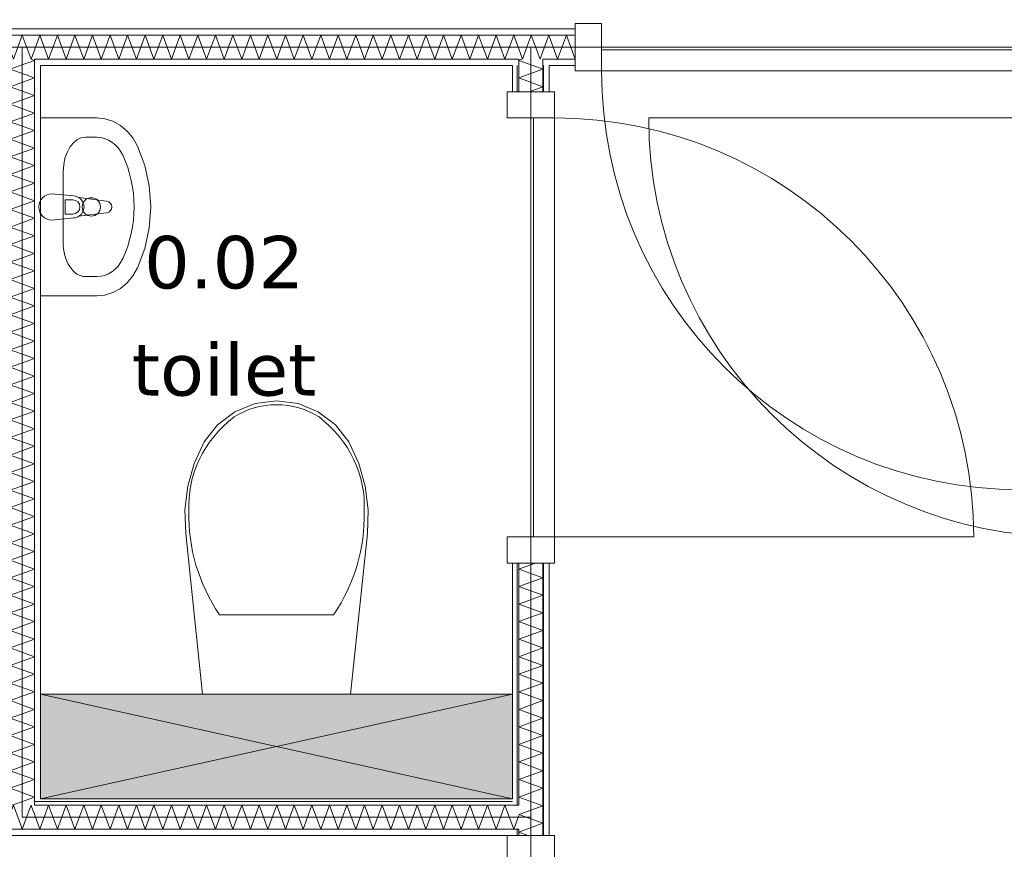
# Model space of a CAD drawing. Header units: millimetres. Extents: x -1649 to 77889, y -1550 to 37834.
# Tile 6 of 27: x 1301 to 3179, y 3584 to 5168. Entities that reach past the tile are written whole.
import ezdxf
from ezdxf.enums import TextEntityAlignment as Align

# ---------------------------------------------------------------- set-up
doc = ezdxf.new("R2010")
doc.units = ezdxf.units.MM
doc.header["$MEASUREMENT"] = 0
for name, color, linetype in [('New_22 C Binnenwanden', 7, 'Continuous'), ('New_22 C Binnenwanden Deuren', 7, 'Continuous'), ('New_22 C Binnenwanden Doorsnede-arcering', 7, 'Continuous'), ('New_22 C Binnenwanden Laagscheidingslijnen', 7, 'Continuous'), ('New_74 Sanitair', 7, 'Continuous'), ('New_74 Sanitair 2D arcering', 7, 'Continuous'), ('New_Z Gebruiksopp', 7, 'Continuous'), ('New_Z Gebruiksopp Zone omranding', 7, 'Continuous'), ('New_Z Gebruiksopp Zone tekst', 7, 'Continuous'), ('Tekst_dim 1_ 100 .SO_VO', 7, 'Continuous')]:
    doc.layers.add(name, color=color, linetype=linetype)
doc.styles.add('GENERATED_STYLE_1', font='verdana.ttf')
doc.styles.add('GENERATED_STYLE_2', font='verdana.ttf')
doc.dimstyles.new('GENERATED_STYLE__1', dxfattribs={"dimtxt": 100, "dimasz": 95, "dimexe": 0.18, "dimexo": 0.0625, "dimgap": 0, "dimtad": 1, "dimtih": 1, "dimtoh": 1, "dimdec": 0, "dimzin": 0, "dimdsep": 46, "dimtxsty": 'GENERATED_STYLE_2', "dimblk": 'ARROWHEAD_7', "dimblk1": 'ARROWHEAD_7', "dimblk2": 'ARROWHEAD_7', "dimcen": 0.09, "dimse1": 1, "dimse2": 1, "dimclrd": 9, "dimclre": 9, "dimclrt": 9, "dimadec": 1, "dimazin": 0, "dimtfac": 1, "dimtdec": 4, "dimtmove": 0, "dimatfit": 3, "dimfxl": 1, "dimtolj": 1, "dimtzin": 0, "dimarcsym": 0})
doc.dimstyles.new('GENERATED_STYLE__2', dxfattribs={"dimtxt": 100, "dimasz": 95, "dimexe": 0.18, "dimexo": 0.0625, "dimgap": 0, "dimtad": 1, "dimdec": 0, "dimzin": 0, "dimdsep": 46, "dimtxsty": 'GENERATED_STYLE_2', "dimblk": 'ARROWHEAD_7', "dimblk1": 'ARROWHEAD_7', "dimblk2": 'ARROWHEAD_7', "dimcen": 0.09, "dimse1": 1, "dimse2": 1, "dimclrd": 9, "dimclre": 9, "dimclrt": 9, "dimadec": 1, "dimazin": 0, "dimtfac": 1, "dimtdec": 4, "dimtmove": 0, "dimatfit": 3, "dimfxl": 1, "dimtolj": 1, "dimtzin": 0, "dimarcsym": 0})
pattern_1 = [(270, (0, 0), (25, 0), [])]
pattern_2 = [(0, (0, 0), (0, 25), [])]
pattern_3 = [(90, (0, 0), (-25, 0), [])]
pattern_4 = [(180, (0, 0), (0, 25), [])]

# ---------------------------------------------------------------- blocks, each defined once
blk = doc.blocks.new('toilet_0.02_2_1', base_point=(1691, 4681.2))
at = {"layer": 'New_Z Gebruiksopp Zone tekst', "color": 2, "lineweight": 0}
for tag, style, p in [('DUMMY_941', 'GENERATED_STYLE_1', (1691, 4790)), ('DUMMY_942', 'GENERATED_STYLE_2', (1691, 4582.9))]:
    blk.add_attdef(tag, text='', height=100, dxfattribs=dict(at, style=style)).set_placement(p, align=Align.TOP_LEFT)
for tag, style, p in [('ROOM_NUMBER', 'GENERATED_STYLE_1', (1691, 4754.6)), ('ROOM_NAME', 'GENERATED_STYLE_2', (1691, 4549.9))]:
    blk.add_attdef(tag, text='', height=100, dxfattribs=dict(at, style=style)).set_placement(p, align=Align.TOP_CENTER)
blk = doc.blocks.new('Inbouwreservoir 26 KM[1]_1', base_point=(1341, 3680))
at = {"layer": 'New_74 Sanitair 2D arcering', "linetype": 'Continuous', "lineweight": 0, "true_color": 0xffffff}
blk.add_hatch(color=7, dxfattribs=at).paths.add_polyline_path([(1341, 3680), (2241, 3680), (2241, 3880), (1341, 3880)])
at = {"layer": 'New_74 Sanitair', "color": 7, "linetype": 'Continuous', "lineweight": 0}
for p, q in [((1341, 3680), (2241, 3880)), ((1341, 3880), (2241, 3680))]:
    blk.add_line(p, q, dxfattribs=at)
at = {"layer": 'New_74 Sanitair', "color": 7, "linetype": 'Continuous', "lineweight": 0, "flags": 128}
blk.add_lwpolyline([(1341, 3680), (2241, 3680), (2241, 3880), (1341, 3880)], close=True, dxfattribs=at)
blk = doc.blocks.new('Toilet 26[2]_1', base_point=(1791, 3880))
at = {"layer": 'New_74 Sanitair', "color": 7, "linetype": 'Continuous', "lineweight": 0}
for p, q in [((1682.1, 4031.4), (1791, 4031.4)), ((1791, 4031.4), (1899.9, 4031.4))]:
    blk.add_line(p, q, dxfattribs=at)
at = {"layer": 'New_74 Sanitair', "color": 7, "linetype": 'Continuous', "lineweight": 0, "flags": 128}
blk.add_lwpolyline([(1960.4, 4276.7), (1948, 4320.3), (1929, 4361.3), (1903.4, 4393.9), (1870.4, 4418.8), (1832, 4434.6), (1791, 4440), (1750, 4434.6), (1711.6, 4418.8), (1678.6, 4393.9), (1653, 4361.3), (1634, 4320.3), (1621.6, 4276.7), (1616.1, 4231.8), (1617.7, 4186.6), (1650, 3880), (1932, 3880), (1964.3, 4186.6), (1965.9, 4231.8)], close=True, dxfattribs=at)
at = {"layer": 'New_74 Sanitair', "color": 7, "linetype": 'Continuous', "lineweight": 0}
for centre, major_axis, start_param, end_param in [((1791.8, 4311.2), (138.5, 0), 1.576657, 2.203301), ((1790.2, 4311.2), (138.5, 0), 0.938292, 1.564936), ((1880.5, 4240.8), (256.9, 0), 2.296732, 3.19732), ((1701.5, 4240.8), (256.9, 0), 6.227454, 7.128043), ((2049.1, 4219.4), (425.3, 0), 3.117975, 3.670995), ((1532.9, 4219.4), (425.3, 0), 5.753781, 6.306801)]:
    blk.add_ellipse(centre, major_axis=major_axis, ratio=0.875546, start_param=start_param, end_param=end_param, dxfattribs=at)
blk = doc.blocks.new('Wasbak 26[3]_1', base_point=(1341, 4810))
at = {"layer": 'New_74 Sanitair', "color": 7, "linetype": 'Continuous', "lineweight": 0}
for p, q in [((1426.5, 4943), (1447.9, 4943)), ((1384.1, 4742.7), (1384.1, 4877.3)), ((1402.3, 4823.6), (1387.5, 4823.6)), ((1387.5, 4823.6), (1387.5, 4796.4)), ((1387.5, 4796.4), (1402.3, 4796.4)), ((1426.5, 4677), (1447.9, 4677))]:
    blk.add_line(p, q, dxfattribs=at)
at = {"layer": 'New_74 Sanitair', "color": 7, "linetype": 'Continuous', "lineweight": 0, "flags": 128}
blk.add_lwpolyline([(1341, 4980), (1447.9, 4980), (1463.6, 4978.4), (1478.9, 4973.5), (1493.1, 4965.5), (1505.9, 4954.8), (1516.9, 4941.6), (1525.6, 4926.3), (1539.6, 4889.3), (1548.1, 4850.2), (1551, 4810), (1548.1, 4769.8), (1539.6, 4730.7), (1525.6, 4693.7), (1516.9, 4678.4), (1505.9, 4665.2), (1493.1, 4654.5), (1478.9, 4646.5), (1463.6, 4641.6), (1447.9, 4640), (1341, 4640)], close=True, dxfattribs=at)
blk.add_lwpolyline([(1362.5, 4835), (1404.5, 4831, -0.12102), (1414, 4827.7), (1466.9, 4821.1, -0.882566), (1466.9, 4798.9), (1414, 4792.3, -0.12102), (1404.5, 4789), (1362.5, 4785, -1)], format="xyb", close=True, dxfattribs=at)
at = {"layer": 'New_74 Sanitair', "color": 7, "linetype": 'Continuous', "lineweight": 0}
blk.add_circle((1437.7, 4810), 17.5, dxfattribs=at)
for centre, radius, start, end in [((1402.6, 4810), 21.1, 302.771, 57.229), ((1402.3, 4810), 13.6, 270, 90)]:
    blk.add_arc(centre, radius, start, end, dxfattribs=at)
for centre, major_axis, ratio, start_param, end_param in [((1426.5, 4877.3), (0, 65.8), 0.645355, 0, 1.570796), ((1447.9, 4877.3), (0, 65.7), 0.860963, 5.209364, 6.283185), ((1341, 4810), (0, 207), 0.860963, 4.215414, 5.209364), ((1426.5, 4742.7), (0, 65.8), 0.645355, 1.570796, 3.141593), ((1447.9, 4742.7), (0, 65.7), 0.860963, 3.141593, 4.215414)]:
    blk.add_ellipse(centre, major_axis=major_axis, ratio=ratio, start_param=start_param, end_param=end_param, dxfattribs=at)
blk = doc.blocks.new('*X20')
at = {"layer": 'New_22 C Binnenwanden Doorsnede-arcering', "color": 7, "linetype": 'Continuous', "lineweight": 0}
for q in [(2259.2, 5092), (2279.8, 5080)]:
    blk.add_line((2253, 5089.8), q, dxfattribs=at)
blk = doc.blocks.new('*X21')
at = {"layer": 'New_22 C Binnenwanden Doorsnede-arcering', "color": 7, "linetype": 'Continuous', "lineweight": 0}
for p, q in [((2253, 4118.7), (2284.1, 4130)), ((2253, 4118.7), (2299, 4101.9)), ((2253, 4085.2), (2299, 4101.9)), ((2253, 4085.2), (2299, 4068.5)), ((2253, 4051.7), (2299, 4068.5)), ((2253, 4051.7), (2299, 4035)), ((2253, 4018.2), (2299, 4035)), ((2253, 4018.2), (2299, 4001.5)), ((2253, 3984.7), (2299, 4001.5)), ((2253, 3984.7), (2299, 3968)), ((2253, 3951.3), (2299, 3968)), ((2253, 3951.3), (2299, 3934.5)), ((2253, 3917.8), (2299, 3934.5)), ((2253, 3917.8), (2299, 3901)), ((2253, 3884.3), (2299, 3901)), ((2253, 3884.3), (2299, 3867.5)), ((2253, 3850.8), (2299, 3867.5)), ((2253, 3850.8), (2299, 3834.1)), ((2253, 3817.3), (2299, 3834.1)), ((2253, 3817.3), (2299, 3800.6)), ((2253, 3783.8), (2299, 3800.6)), ((2253, 3783.8), (2299, 3767.1)), ((2253, 3750.3), (2299, 3767.1)), ((2253, 3750.3), (2299, 3733.6)), ((2253, 3716.9), (2299, 3733.6)), ((2253, 3716.9), (2299, 3700.1)), ((2253, 3683.4), (2299, 3700.1)), ((2253, 3683.4), (2295.3, 3668))]:
    blk.add_line(p, q, dxfattribs=at)
blk = doc.blocks.new('*X22')
at = {"layer": 'New_22 C Binnenwanden Doorsnede-arcering', "color": 7, "linetype": 'Continuous', "lineweight": 0}
for p, q in [((2253, 5056.3), (2299, 5073)), ((2279.8, 5080), (2299, 5073)), ((2253, 5056.3), (2299, 5039.5)), ((2272.8, 5030), (2299, 5039.5))]:
    blk.add_line(p, q, dxfattribs=at)
blk = doc.blocks.new('*X23')
at = {"layer": 'New_22 C Binnenwanden Doorsnede-arcering', "color": 7, "linetype": 'Continuous', "lineweight": 0}
for p, q in [((2253, 3649.9), (2299, 3666.6)), ((2295.3, 3668), (2299, 3666.6)), ((2253, 3649.9), (2299, 3633.2)), ((2268.4, 3622), (2299, 3633.2))]:
    blk.add_line(p, q, dxfattribs=at)
blk = doc.blocks.new('*X24')
at = {"layer": 'New_22 C Binnenwanden Doorsnede-arcering', "color": 7, "linetype": 'Continuous', "lineweight": 0}
for q in [(2268.4, 3622), (2270.6, 3610)]:
    blk.add_line((2253, 3616.4), q, dxfattribs=at)
blk = doc.blocks.new('D1 bl 26[4]_1')
at = {"layer": 'New_22 C Binnenwanden Deuren', "color": 7, "linetype": 'Continuous', "lineweight": 0}
for p, q in [((2231, 3560), (2231, 3610)), ((2231, 3610), (2321, 3610)), ((2241, 3610), (2253, 3610)), ((2253, 3610), (2299, 3610)), ((2299, 3610), (2311, 3610)), ((2321, 3610), (2321, 3560)), ((2321, 3560), (2231, 3560)), ((2321, 3560), (2281, 3560)), ((2281, 3560), (2281, 2760)), ((2321, 3560), (3121, 3560)), ((2321, 2760), (2321, 3560)), ((2231, 2710), (2231, 2760)), ((2231, 2760), (2321, 2760)), ((2281, 2760), (2321, 2760)), ((2321, 2760), (2321, 2710)), ((2321, 2710), (2231, 2710)), ((2241, 2710), (2253, 2710)), ((2253, 2710), (2299, 2710)), ((2299, 2710), (2311, 2710))]:
    blk.add_line(p, q, dxfattribs=at)
blk.add_arc((2321, 3560), 800, 270, 0, dxfattribs=at)
blk = doc.blocks.new('D1 bl 26[5]_1')
at = {"layer": 'New_22 C Binnenwanden Deuren', "color": 7, "linetype": 'Continuous', "lineweight": 0}
for p, q in [((2231, 5030), (2231, 4980)), ((2321, 5030), (2231, 5030)), ((2241, 5030), (2253, 5030)), ((2253, 5030), (2299, 5030)), ((2299, 5030), (2311, 5030)), ((2321, 4980), (2321, 5030)), ((2231, 4980), (2321, 4980)), ((2281, 4180), (2281, 4980)), ((2281, 4980), (2321, 4980)), ((2321, 4980), (2321, 4180)), ((2321, 4180), (2231, 4180)), ((2231, 4180), (2231, 4130)), ((2321, 4180), (2281, 4180)), ((2321, 4180), (3121, 4180)), ((2321, 4130), (2321, 4180)), ((2231, 4130), (2321, 4130)), ((2241, 4130), (2253, 4130)), ((2253, 4130), (2299, 4130)), ((2299, 4130), (2311, 4130))]:
    blk.add_line(p, q, dxfattribs=at)
blk.add_arc((2321, 4180), 800, 0, 90, dxfattribs=at)
blk = doc.blocks.new('Wall_3_1', base_point=(2276, 400))
at = {"layer": 'New_22 C Binnenwanden Doorsnede-arcering', "linetype": 'Continuous', "lineweight": 0, "true_color": 0x000000}
h = blk.add_hatch(dxfattribs=at)
h.set_pattern_fill('325_Houtachtig_plaatmate_E0', color=18, style=0, pattern_type=2)
h.set_pattern_definition(pattern_1)
h.paths.add_polyline_path([(2253, 5080), (2241, 5080), (2241, 5030), (2253, 5030)])
h = blk.add_hatch(dxfattribs=at)
h.set_pattern_fill('325_Houtachtig_plaatmate_E0', color=18, style=0, pattern_type=2)
h.set_pattern_definition(pattern_1)
h.paths.add_polyline_path([(2311, 5080), (2299, 5080), (2299, 5030), (2311, 5030)])
h = blk.add_hatch(dxfattribs=at)
h.set_pattern_fill('325_Houtachtig_plaatmate_E0', color=18, style=0, pattern_type=2)
h.set_pattern_definition(pattern_1)
h.paths.add_polyline_path([(2241, 3680), (2253, 3680), (2253, 4130), (2241, 4130)])
h = blk.add_hatch(dxfattribs=at)
h.set_pattern_fill('325_Houtachtig_plaatmate_E0', color=18, style=0, pattern_type=2)
h.set_pattern_definition(pattern_1)
h.paths.add_polyline_path([(2299, 3610), (2311, 3610), (2311, 4130), (2299, 4130)])
h = blk.add_hatch(dxfattribs=at)
h.set_pattern_fill('325_Houtachtig_plaatmate_E0', color=18, style=0, pattern_type=2)
h.set_pattern_definition(pattern_1)
h.paths.add_polyline_path([(2253, 3668), (2253, 3680), (2241, 3680), (2241, 3668)])
h = blk.add_hatch(dxfattribs=at)
h.set_pattern_fill('325_Houtachtig_plaatmate_E0', color=18, style=0, pattern_type=2)
h.set_pattern_definition(pattern_1)
h.paths.add_polyline_path([(2253, 3610), (2253, 3622), (2241, 3622), (2241, 3610)])
at = {"layer": 'New_22 C Binnenwanden', "color": 1, "linetype": 'Continuous', "lineweight": 0}
for p, q in [((2241, 5030), (2253, 5030)), ((2253, 5030), (2299, 5030)), ((2299, 5030), (2311, 5030)), ((2241, 4130), (2253, 4130)), ((2253, 4130), (2299, 4130)), ((2299, 4130), (2311, 4130)), ((2241, 3610), (2253, 3610)), ((2253, 3610), (2299, 3610)), ((2299, 3610), (2311, 3610))]:
    blk.add_line(p, q, dxfattribs=at)
at = {"layer": 'New_22 C Binnenwanden', "color": 1, "linetype": 'Continuous', "lineweight": 0, "flags": 128}
for points in [[(2241, 5080), (2241, 5030)], [(2311, 5030), (2311, 5080)], [(2241, 4130), (2241, 3680)], [(2311, 3610), (2311, 4130)]]:
    blk.add_lwpolyline(points, dxfattribs=at)
at = {"layer": 'New_22 C Binnenwanden Laagscheidingslijnen', "color": 1, "linetype": 'Continuous', "lineweight": 0}
for p, q in [((2253, 5092), (2253, 5080)), ((2299, 5080), (2299, 5092)), ((2253, 5080), (2253, 5030)), ((2299, 5080), (2299, 5030)), ((2253, 4130), (2253, 3668)), ((2299, 4130), (2299, 3610)), ((2253, 3668), (2241, 3668)), ((2241, 3622), (2253, 3622)), ((2253, 3622), (2253, 3610))]:
    blk.add_line(p, q, dxfattribs=at)
at = {"layer": 'New_22 C Binnenwanden', "color": 1, "lineweight": 0}
for name in ['*X20', '*X22', '*X21', '*X23', '*X24']:
    blk.add_blockref(name, (0, 0), dxfattribs=at)
at = {"layer": 'New_22 C Binnenwanden Deuren', "color": 7, "linetype": 'Continuous', "lineweight": 0}
for name in ['D1 bl 26[5]_1', 'D1 bl 26[4]_1']:
    blk.add_blockref(name, (0, 0), dxfattribs=at)
blk = doc.blocks.new('*X39')
at = {"layer": 'New_22 C Binnenwanden Doorsnede-arcering', "color": 7, "linetype": 'Continuous', "lineweight": 0}
for p, q in [((1283, 3651), (1289.2, 3668)), ((1299.8, 3638.8), (1289.2, 3668)), ((1319, 3658), (1322.7, 3668)), ((1324.4, 3663.4), (1322.7, 3668))]:
    blk.add_line(p, q, dxfattribs=at)
blk = doc.blocks.new('*X40')
at = {"layer": 'New_22 C Binnenwanden Doorsnede-arcering', "color": 7, "linetype": 'Continuous', "lineweight": 0}
for q in [(2253, 3648.1), (2241, 3628.9)]:
    blk.add_line((2243.5, 3622), q, dxfattribs=at)
blk = doc.blocks.new('*X41')
at = {"layer": 'New_22 C Binnenwanden Doorsnede-arcering', "color": 7, "linetype": 'Continuous', "lineweight": 0}
for p, q in [((1329, 3650.6), (1324.4, 3663.4)), ((1305.9, 3622), (1319, 3658)), ((1305.9, 3622), (1299.8, 3638.8))]:
    blk.add_line(p, q, dxfattribs=at)
blk = doc.blocks.new('*X42')
at = {"layer": 'New_22 C Binnenwanden Doorsnede-arcering', "color": 7, "linetype": 'Continuous', "lineweight": 0}
for p, q in [((1339.4, 3622), (1356.2, 3668)), ((1372.9, 3622), (1356.2, 3668)), ((1372.9, 3622), (1389.6, 3668)), ((1406.4, 3622), (1389.6, 3668)), ((1406.4, 3622), (1423.1, 3668)), ((1439.9, 3622), (1423.1, 3668)), ((1439.9, 3622), (1456.6, 3668)), ((1473.4, 3622), (1456.6, 3668)), ((1473.4, 3622), (1490.1, 3668)), ((1506.8, 3622), (1490.1, 3668)), ((1506.8, 3622), (1523.6, 3668)), ((1540.3, 3622), (1523.6, 3668)), ((1540.3, 3622), (1557.1, 3668)), ((1573.8, 3622), (1557.1, 3668)), ((1573.8, 3622), (1590.5, 3668)), ((1607.3, 3622), (1590.5, 3668)), ((1607.3, 3622), (1624, 3668)), ((1640.8, 3622), (1624, 3668)), ((1640.8, 3622), (1657.5, 3668)), ((1674.3, 3622), (1657.5, 3668)), ((1674.3, 3622), (1691, 3668)), ((1707.7, 3622), (1691, 3668)), ((1707.7, 3622), (1724.5, 3668)), ((1741.2, 3622), (1724.5, 3668)), ((1741.2, 3622), (1758, 3668)), ((1774.7, 3622), (1758, 3668)), ((1774.7, 3622), (1791.5, 3668)), ((1808.2, 3622), (1791.5, 3668)), ((1808.2, 3622), (1824.9, 3668)), ((1841.7, 3622), (1824.9, 3668)), ((1841.7, 3622), (1858.4, 3668)), ((1875.2, 3622), (1858.4, 3668)), ((1875.2, 3622), (1891.9, 3668)), ((1908.7, 3622), (1891.9, 3668)), ((1908.7, 3622), (1925.4, 3668)), ((1942.1, 3622), (1925.4, 3668)), ((1942.1, 3622), (1958.9, 3668)), ((1975.6, 3622), (1958.9, 3668)), ((1975.6, 3622), (1992.4, 3668)), ((2009.1, 3622), (1992.4, 3668)), ((2009.1, 3622), (2025.9, 3668)), ((2042.6, 3622), (2025.9, 3668)), ((2042.6, 3622), (2059.3, 3668)), ((2076.1, 3622), (2059.3, 3668)), ((2076.1, 3622), (2092.8, 3668)), ((2109.6, 3622), (2092.8, 3668)), ((2109.6, 3622), (2126.3, 3668)), ((2143.1, 3622), (2126.3, 3668)), ((2143.1, 3622), (2159.8, 3668)), ((2176.5, 3622), (2159.8, 3668)), ((2176.5, 3622), (2193.3, 3668)), ((2210, 3622), (2193.3, 3668)), ((2210, 3622), (2226.8, 3668)), ((2241, 3628.9), (2226.8, 3668)), ((1339.4, 3622), (1329, 3650.6))]:
    blk.add_line(p, q, dxfattribs=at)
blk = doc.blocks.new('Wall_6_1', base_point=(1306, 3645))
at = {"layer": 'New_22 C Binnenwanden Doorsnede-arcering', "linetype": 'Continuous', "lineweight": 0, "true_color": 0x000000}
h = blk.add_hatch(dxfattribs=at)
h.set_pattern_fill('325_Houtachtig_plaatmate_E0', color=18, style=0, pattern_type=2)
h.set_pattern_definition(pattern_2)
h.paths.add_polyline_path([(1341, 3680), (1329, 3680), (1329, 3668)])
h = blk.add_hatch(dxfattribs=at)
h.set_pattern_fill('325_Houtachtig_plaatmate_E0', color=18, style=0, pattern_type=2)
h.set_pattern_definition(pattern_2)
h.paths.add_polyline_path([(1341, 3680), (1329, 3668), (1341, 3668)])
h = blk.add_hatch(dxfattribs=at)
h.set_pattern_fill('325_Houtachtig_plaatmate_E0', color=18, style=0, pattern_type=2)
h.set_pattern_definition(pattern_2)
h.paths.add_polyline_path([(1341, 3668), (2241, 3668), (2241, 3680), (1341, 3680)])
h = blk.add_hatch(dxfattribs=at)
h.set_pattern_fill('325_Houtachtig_plaatmate_E0', color=18, style=0, pattern_type=2)
h.set_pattern_definition(pattern_2)
h.paths.add_polyline_path([(1283, 3622), (1271, 3622), (1271, 3610)])
h = blk.add_hatch(dxfattribs=at)
h.set_pattern_fill('325_Houtachtig_plaatmate_E0', color=18, style=0, pattern_type=2)
h.set_pattern_definition(pattern_2)
h.paths.add_polyline_path([(1283, 3622), (1271, 3610), (1283, 3610)])
h = blk.add_hatch(dxfattribs=at)
h.set_pattern_fill('325_Houtachtig_plaatmate_E0', color=18, style=0, pattern_type=2)
h.set_pattern_definition(pattern_2)
h.paths.add_polyline_path([(1283, 3610), (2241, 3610), (2241, 3622), (1283, 3622)])
at = {"layer": 'New_22 C Binnenwanden', "color": 1, "linetype": 'Continuous', "lineweight": 0, "flags": 128}
for points in [[(2241, 3680), (1341, 3680)], [(1271, 3610), (1271, 3622)], [(1271, 3610), (2241, 3610)]]:
    blk.add_lwpolyline(points, dxfattribs=at)
at = {"layer": 'New_22 C Binnenwanden Laagscheidingslijnen', "color": 1, "linetype": 'Continuous', "lineweight": 0}
for p, q in [((1283, 3668), (1283, 3622)), ((1329, 3680), (1329, 3668)), ((1329, 3668), (1341, 3668)), ((1341, 3668), (2241, 3668)), ((2253, 3668), (2241, 3668)), ((1283, 3622), (1329, 3622)), ((1329, 3622), (2241, 3622)), ((2241, 3622), (2253, 3622))]:
    blk.add_line(p, q, dxfattribs=at)
at = {"layer": 'New_22 C Binnenwanden', "color": 1, "lineweight": 0}
for name in ['*X39', '*X41', '*X42', '*X40']:
    blk.add_blockref(name, (0, 0), dxfattribs=at)
blk = doc.blocks.new('*X44')
at = {"layer": 'New_22 C Binnenwanden Doorsnede-arcering', "color": 7, "linetype": 'Continuous', "lineweight": 0}
for q in [(1322.8, 5092), (1302.2, 5080)]:
    blk.add_line((1329, 5089.8), q, dxfattribs=at)
blk = doc.blocks.new('*X45')
at = {"layer": 'New_22 C Binnenwanden Doorsnede-arcering', "color": 7, "linetype": 'Continuous', "lineweight": 0}
for p, q in [((1302.2, 5080), (1283, 5073)), ((1329, 5056.3), (1283, 5073)), ((1329, 5056.3), (1283, 5039.5)), ((1329, 5022.8), (1283, 5039.5)), ((1329, 5022.8), (1283, 5006)), ((1329, 4989.3), (1283, 5006)), ((1329, 4989.3), (1283, 4972.6)), ((1329, 4955.8), (1283, 4972.6)), ((1329, 4955.8), (1283, 4939.1)), ((1329, 4922.3), (1283, 4939.1)), ((1329, 4922.3), (1283, 4905.6)), ((1329, 4888.8), (1283, 4905.6)), ((1329, 4888.8), (1283, 4872.1)), ((1329, 4855.4), (1283, 4872.1)), ((1329, 4855.4), (1283, 4838.6)), ((1329, 4821.9), (1283, 4838.6)), ((1329, 4821.9), (1283, 4805.1)), ((1329, 4788.4), (1283, 4805.1)), ((1329, 4788.4), (1283, 4771.6)), ((1329, 4754.9), (1283, 4771.6)), ((1329, 4754.9), (1283, 4738.2)), ((1329, 4721.4), (1283, 4738.2)), ((1329, 4721.4), (1283, 4704.7)), ((1329, 4687.9), (1283, 4704.7)), ((1329, 4687.9), (1283, 4671.2)), ((1329, 4654.5), (1283, 4671.2)), ((1329, 4654.5), (1283, 4637.7)), ((1329, 4621), (1283, 4637.7)), ((1329, 4621), (1283, 4604.2)), ((1329, 4587.5), (1283, 4604.2)), ((1329, 4587.5), (1283, 4570.7)), ((1329, 4554), (1283, 4570.7)), ((1329, 4554), (1283, 4537.3)), ((1329, 4520.5), (1283, 4537.3)), ((1329, 4520.5), (1283, 4503.8)), ((1329, 4487), (1283, 4503.8)), ((1329, 4487), (1283, 4470.3)), ((1329, 4453.5), (1283, 4470.3)), ((1329, 4453.5), (1283, 4436.8)), ((1329, 4420.1), (1283, 4436.8)), ((1329, 4420.1), (1283, 4403.3)), ((1329, 4386.6), (1283, 4403.3)), ((1329, 4386.6), (1283, 4369.8)), ((1329, 4353.1), (1283, 4369.8)), ((1329, 4353.1), (1283, 4336.3)), ((1329, 4319.6), (1283, 4336.3)), ((1329, 4319.6), (1283, 4302.9)), ((1329, 4286.1), (1283, 4302.9)), ((1329, 4286.1), (1283, 4269.4)), ((1329, 4252.6), (1283, 4269.4)), ((1329, 4252.6), (1283, 4235.9)), ((1329, 4219.1), (1283, 4235.9)), ((1329, 4219.1), (1283, 4202.4)), ((1329, 4185.7), (1283, 4202.4)), ((1329, 4185.7), (1283, 4168.9)), ((1329, 4152.2), (1283, 4168.9)), ((1329, 4152.2), (1283, 4135.4)), ((1329, 4118.7), (1283, 4135.4)), ((1329, 4118.7), (1283, 4101.9)), ((1329, 4085.2), (1283, 4101.9)), ((1329, 4085.2), (1283, 4068.5)), ((1329, 4051.7), (1283, 4068.5)), ((1329, 4051.7), (1283, 4035)), ((1329, 4018.2), (1283, 4035)), ((1329, 4018.2), (1283, 4001.5)), ((1329, 3984.7), (1283, 4001.5)), ((1329, 3984.7), (1283, 3968)), ((1329, 3951.3), (1283, 3968)), ((1329, 3951.3), (1283, 3934.5)), ((1329, 3917.8), (1283, 3934.5)), ((1329, 3917.8), (1283, 3901)), ((1329, 3884.3), (1283, 3901)), ((1329, 3884.3), (1283, 3867.5)), ((1329, 3850.8), (1283, 3867.5)), ((1329, 3850.8), (1283, 3834.1)), ((1329, 3817.3), (1283, 3834.1)), ((1329, 3817.3), (1283, 3800.6)), ((1329, 3783.8), (1283, 3800.6)), ((1329, 3783.8), (1283, 3767.1)), ((1329, 3750.3), (1283, 3767.1)), ((1329, 3750.3), (1283, 3733.6)), ((1329, 3716.9), (1283, 3733.6)), ((1329, 3716.9), (1283, 3700.1)), ((1329, 3683.4), (1283, 3700.1)), ((1329, 3683.4), (1286.7, 3668))]:
    blk.add_line(p, q, dxfattribs=at)
blk = doc.blocks.new('Wall_7_1', base_point=(1306, 3645))
at = {"layer": 'New_22 C Binnenwanden Doorsnede-arcering', "linetype": 'Continuous', "lineweight": 0, "true_color": 0x000000}
h = blk.add_hatch(dxfattribs=at)
h.set_pattern_fill('325_Houtachtig_plaatmate_E0', color=18, style=0, pattern_type=2)
h.set_pattern_definition(pattern_3)
h.paths.add_polyline_path([(1283, 3622), (1283, 5080), (1271, 5080), (1271, 3622)])
h = blk.add_hatch(dxfattribs=at)
h.set_pattern_fill('325_Houtachtig_plaatmate_E0', color=18, style=0, pattern_type=2)
h.set_pattern_definition(pattern_3)
h.paths.add_polyline_path([(1341, 3680), (1341, 5080), (1329, 5080), (1329, 3680)])
at = {"layer": 'New_22 C Binnenwanden', "color": 1, "linetype": 'Continuous', "lineweight": 0, "flags": 128}
for points in [[(1271, 5080), (1271, 3622)], [(1341, 3680), (1341, 5080)]]:
    blk.add_lwpolyline(points, dxfattribs=at)
at = {"layer": 'New_22 C Binnenwanden Laagscheidingslijnen', "color": 1, "linetype": 'Continuous', "lineweight": 0}
for p, q in [((1283, 5092), (1283, 5080)), ((1329, 5080), (1329, 5092)), ((1283, 3668), (1283, 5080)), ((1329, 3680), (1329, 5080)), ((1283, 3668), (1283, 3622)), ((1329, 3680), (1329, 3668))]:
    blk.add_line(p, q, dxfattribs=at)
at = {"layer": 'New_22 C Binnenwanden', "color": 1, "lineweight": 0}
for name in ['*X44', '*X45']:
    blk.add_blockref(name, (0, 0), dxfattribs=at)
blk = doc.blocks.new('*X63')
at = {"layer": 'New_22 C Binnenwanden Doorsnede-arcering', "color": 7, "linetype": 'Continuous', "lineweight": 0}
for p, q in [((2310.5, 5138), (2299, 5106.5)), ((2310.5, 5138), (2327.2, 5092)), ((2344, 5138), (2327.2, 5092)), ((2344, 5138), (2360.7, 5092)), ((2361, 5092.8), (2360.7, 5092))]:
    blk.add_line(p, q, dxfattribs=at)
blk = doc.blocks.new('*X65')
at = {"layer": 'New_22 C Binnenwanden Doorsnede-arcering', "color": 7, "linetype": 'Continuous', "lineweight": 0}
for p, q in [((2277, 5138), (2260.3, 5092)), ((2277, 5138), (2293.7, 5092)), ((2253, 5111.9), (2260.3, 5092)), ((2299, 5106.5), (2293.7, 5092))]:
    blk.add_line(p, q, dxfattribs=at)
blk = doc.blocks.new('*X66')
at = {"layer": 'New_22 C Binnenwanden Doorsnede-arcering', "color": 7, "linetype": 'Continuous', "lineweight": 0}
for p, q in [((1339.4, 5138), (1329, 5109.4)), ((1339.4, 5138), (1356.2, 5092)), ((1372.9, 5138), (1356.2, 5092)), ((1372.9, 5138), (1389.6, 5092)), ((1406.4, 5138), (1389.6, 5092)), ((1406.4, 5138), (1423.1, 5092)), ((1439.9, 5138), (1423.1, 5092)), ((1439.9, 5138), (1456.6, 5092)), ((1473.4, 5138), (1456.6, 5092)), ((1473.4, 5138), (1490.1, 5092)), ((1506.8, 5138), (1490.1, 5092)), ((1506.8, 5138), (1523.6, 5092)), ((1540.3, 5138), (1523.6, 5092)), ((1540.3, 5138), (1557.1, 5092)), ((1573.8, 5138), (1557.1, 5092)), ((1573.8, 5138), (1590.5, 5092)), ((1607.3, 5138), (1590.5, 5092)), ((1607.3, 5138), (1624, 5092)), ((1640.8, 5138), (1624, 5092)), ((1640.8, 5138), (1657.5, 5092)), ((1674.3, 5138), (1657.5, 5092)), ((1674.3, 5138), (1691, 5092)), ((1707.7, 5138), (1691, 5092)), ((1707.7, 5138), (1724.5, 5092)), ((1741.2, 5138), (1724.5, 5092)), ((1741.2, 5138), (1758, 5092)), ((1774.7, 5138), (1758, 5092)), ((1774.7, 5138), (1791.5, 5092)), ((1808.2, 5138), (1791.5, 5092)), ((1808.2, 5138), (1824.9, 5092)), ((1841.7, 5138), (1824.9, 5092)), ((1841.7, 5138), (1858.4, 5092)), ((1875.2, 5138), (1858.4, 5092)), ((1875.2, 5138), (1891.9, 5092)), ((1908.7, 5138), (1891.9, 5092)), ((1908.7, 5138), (1925.4, 5092)), ((1942.1, 5138), (1925.4, 5092)), ((1942.1, 5138), (1958.9, 5092)), ((1975.6, 5138), (1958.9, 5092)), ((1975.6, 5138), (1992.4, 5092)), ((2009.1, 5138), (1992.4, 5092)), ((2009.1, 5138), (2025.9, 5092)), ((2042.6, 5138), (2025.9, 5092)), ((2042.6, 5138), (2059.3, 5092)), ((2076.1, 5138), (2059.3, 5092)), ((2076.1, 5138), (2092.8, 5092)), ((2109.6, 5138), (2092.8, 5092)), ((2109.6, 5138), (2126.3, 5092)), ((2143.1, 5138), (2126.3, 5092)), ((2143.1, 5138), (2159.8, 5092)), ((2176.5, 5138), (2159.8, 5092)), ((2176.5, 5138), (2193.3, 5092)), ((2210, 5138), (2193.3, 5092)), ((2210, 5138), (2226.8, 5092)), ((2243.5, 5138), (2226.8, 5092)), ((2243.5, 5138), (2253, 5111.9))]:
    blk.add_line(p, q, dxfattribs=at)
blk = doc.blocks.new('*X67')
at = {"layer": 'New_22 C Binnenwanden Doorsnede-arcering', "color": 7, "linetype": 'Continuous', "lineweight": 0}
for p, q in [((1305.9, 5138), (1289.2, 5092)), ((1305.9, 5138), (1322.7, 5092)), ((1329, 5109.4), (1322.7, 5092)), ((1283, 5109), (1289.2, 5092))]:
    blk.add_line(p, q, dxfattribs=at)
blk = doc.blocks.new('D1 bl 26[7]_1')
at = {"layer": 'New_22 C Binnenwanden Deuren', "color": 7, "linetype": 'Continuous', "lineweight": 0}
for p, q in [((2361, 5160), (2411, 5160)), ((2361, 5070), (2361, 5160)), ((2361, 5138), (2361, 5150)), ((2411, 5160), (2411, 5070)), ((3211, 5070), (3211, 5160)), ((3211, 5160), (3261, 5160)), ((3261, 5160), (3261, 5070)), ((3261, 5138), (3261, 5150)), ((2361, 5092), (2361, 5138)), ((3261, 5092), (3261, 5138)), ((3211, 5110), (2411, 5110)), ((2411, 5110), (2411, 5070)), ((3211, 5070), (3211, 5110)), ((2361, 5080), (2361, 5092)), ((3261, 5080), (3261, 5092)), ((2411, 5070), (2361, 5070)), ((2411, 5070), (3211, 5070)), ((3211, 5070), (3211, 4270)), ((3261, 5070), (3211, 5070))]:
    blk.add_line(p, q, dxfattribs=at)
blk.add_arc((3211, 5070), 800, 180, 270, dxfattribs=at)
blk = doc.blocks.new('Wall_10_1', base_point=(175, 5115))
at = {"layer": 'New_22 C Binnenwanden Doorsnede-arcering', "linetype": 'Continuous', "lineweight": 0, "true_color": 0x000000}
h = blk.add_hatch(dxfattribs=at)
h.set_pattern_fill('325_Houtachtig_plaatmate_E0', color=18, style=0, pattern_type=2)
h.set_pattern_definition(pattern_4)
h.paths.add_polyline_path([(175, 5150), (175, 5138), (2361, 5138), (2361, 5150)])
h = blk.add_hatch(dxfattribs=at)
h.set_pattern_fill('325_Houtachtig_plaatmate_E0', color=18, style=0, pattern_type=2)
h.set_pattern_definition(pattern_4)
h.paths.add_polyline_path([(1329, 5080), (1341, 5080), (1341, 5092), (1329, 5092)])
h = blk.add_hatch(dxfattribs=at)
h.set_pattern_fill('325_Houtachtig_plaatmate_E0', color=18, style=0, pattern_type=2)
h.set_pattern_definition(pattern_4)
h.paths.add_polyline_path([(1341, 5080), (2241, 5080), (2241, 5092), (1341, 5092)])
h = blk.add_hatch(dxfattribs=at)
h.set_pattern_fill('325_Houtachtig_plaatmate_E0', color=18, style=0, pattern_type=2)
h.set_pattern_definition(pattern_4)
h.paths.add_polyline_path([(2241, 5080), (2253, 5080), (2253, 5092), (2241, 5092)])
h = blk.add_hatch(dxfattribs=at)
h.set_pattern_fill('325_Houtachtig_plaatmate_E0', color=18, style=0, pattern_type=2)
h.set_pattern_definition(pattern_4)
h.paths.add_polyline_path([(2299, 5080), (2311, 5080), (2311, 5092), (2299, 5092)])
h = blk.add_hatch(dxfattribs=at)
h.set_pattern_fill('325_Houtachtig_plaatmate_E0', color=18, style=0, pattern_type=2)
h.set_pattern_definition(pattern_4)
h.paths.add_polyline_path([(2361, 5092), (2311, 5092), (2311, 5080), (2361, 5080)])
at = {"layer": 'New_22 C Binnenwanden', "color": 1, "linetype": 'Continuous', "lineweight": 0}
for p, q in [((2361, 5138), (2361, 5150)), ((2361, 5092), (2361, 5138)), ((2361, 5080), (2361, 5092))]:
    blk.add_line(p, q, dxfattribs=at)
at = {"layer": 'New_22 C Binnenwanden', "color": 1, "linetype": 'Continuous', "lineweight": 0, "flags": 128}
for points in [[(2361, 5150), (175, 5150)], [(1341, 5080), (2241, 5080)], [(2311, 5080), (2361, 5080)]]:
    blk.add_lwpolyline(points, dxfattribs=at)
at = {"layer": 'New_22 C Binnenwanden Laagscheidingslijnen', "color": 1, "linetype": 'Continuous', "lineweight": 0}
for p, q in [((1329, 5138), (1283, 5138)), ((2253, 5138), (1329, 5138)), ((2299, 5138), (2253, 5138)), ((2361, 5138), (2299, 5138)), ((1341, 5092), (1329, 5092)), ((1329, 5080), (1329, 5092)), ((2241, 5092), (1341, 5092)), ((2253, 5092), (2241, 5092)), ((2253, 5092), (2253, 5080)), ((2311, 5092), (2299, 5092)), ((2299, 5080), (2299, 5092)), ((2361, 5092), (2311, 5092))]:
    blk.add_line(p, q, dxfattribs=at)
at = {"layer": 'New_22 C Binnenwanden', "color": 1, "lineweight": 0}
for name in ['*X67', '*X66', '*X65', '*X63']:
    blk.add_blockref(name, (0, 0), dxfattribs=at)
at = {"layer": 'New_22 C Binnenwanden Deuren', "color": 7, "linetype": 'Continuous', "lineweight": 0}
blk.add_blockref('D1 bl 26[7]_1', (0, 0), dxfattribs=at)
blk = doc.blocks.new('D1 bl 26[8]_1')
at = {"layer": 'New_22 C Binnenwanden Deuren', "color": 7, "linetype": 'Continuous', "lineweight": 0}
for p, q in [((3301, 5030), (3301, 4980)), ((3391, 5030), (3301, 5030)), ((3311, 5030), (3323, 5030)), ((3323, 5030), (3369, 5030)), ((3369, 5030), (3381, 5030)), ((3391, 4980), (3391, 5030)), ((3301, 4980), (2501, 4980)), ((3301, 4980), (3391, 4980)), ((3301, 4180), (3301, 4980)), ((3301, 4980), (3341, 4980)), ((3341, 4980), (3341, 4180)), ((3391, 4180), (3301, 4180)), ((3301, 4180), (3301, 4130)), ((3341, 4180), (3301, 4180)), ((3391, 4130), (3391, 4180)), ((3301, 4130), (3391, 4130)), ((3311, 4130), (3323, 4130)), ((3323, 4130), (3369, 4130)), ((3369, 4130), (3381, 4130))]:
    blk.add_line(p, q, dxfattribs=at)
blk.add_arc((3301, 4980), 800, 180, 270, dxfattribs=at)
blk = doc.blocks.new('Wall_11_1', base_point=(3346, 5115))
at = {"layer": 'New_22 C Binnenwanden Deuren', "color": 7, "linetype": 'Continuous', "lineweight": 0}
blk.add_blockref('D1 bl 26[8]_1', (0, 0), dxfattribs=at)
blk = doc.blocks.new('*D116')
at = {"layer": 'Tekst_dim 1_ 100 .SO_VO', "color": 9, "linetype": 'Continuous', "lineweight": 0}
for p, q in [((-1000, 425), (-1000, 3635)), ((-906.2, 3610), (-1093.8, 3610)), ((-1000, 25), (-1000, 425)), ((-906.2, 400), (-1093.8, 400))]:
    blk.add_line(p, q, dxfattribs=at)
for centre in [(-1000, 3610), (-1000, 400)]:
    blk.add_circle(centre, 25, dxfattribs=at)
at = {"layer": 'Tekst_dim 1_ 100 .SO_VO', "color": 9, "lineweight": 0, "char_height": 100, "attachment_point": 7, "rotation": 90, "style": 'GENERATED_STYLE_2'}
for s, insert in [('\\A1;{\\pql;\\fVerdana|b0|i0|c0|p0;\\W1.000000;70}', (-1020, 3410.6)), ('\\A1;{\\pql;\\fVerdana|b0|i0|c0|p0;\\W1.000000;3.210}', (-1020, 1805.7))]:
    blk.add_mtext(s, dxfattribs=dict(at, insert=insert))
blk = doc.blocks.new('ARROWHEAD_7')
at = {"color": 0, "linetype": 'Continuous', "lineweight": 0}
for p, q in [((0, -0.25), (0, 0.25)), ((0, 0), (-1, 0)), ((-0.25, 0), (0.25, 0))]:
    blk.add_line(p, q, dxfattribs=at)
blk.add_circle((0, 0), 0.25, dxfattribs=at)
blk = doc.blocks.new('*D117')
at = {"layer": 'Tekst_dim 1_ 100 .SO_VO', "color": 9, "linetype": 'Continuous', "lineweight": 0}
for p, q in [((-1000, 3635), (-1000, 3705)), ((-906.2, 3680), (-1093.8, 3680)), ((-1000, 425), (-1000, 3635)), ((-906.2, 3610), (-1093.8, 3610))]:
    blk.add_line(p, q, dxfattribs=at)
for centre in [(-1000, 3680), (-1000, 3610)]:
    blk.add_circle(centre, 25, dxfattribs=at)
blk = doc.blocks.new('*D118')
at = {"layer": 'Tekst_dim 1_ 100 .SO_VO', "color": 9, "linetype": 'Continuous', "lineweight": 0}
for p, q in [((-1000, 3705), (-1000, 5105)), ((-906.2, 5080), (-1093.8, 5080)), ((-1000, 3635), (-1000, 3705)), ((-906.2, 3680), (-1093.8, 3680))]:
    blk.add_line(p, q, dxfattribs=at)
for centre in [(-1000, 5080), (-1000, 3680)]:
    blk.add_circle(centre, 25, dxfattribs=at)
at = {"layer": 'Tekst_dim 1_ 100 .SO_VO', "color": 9, "lineweight": 0, "char_height": 100, "attachment_point": 7, "rotation": 90, "style": 'GENERATED_STYLE_2'}
for s, insert in [('\\A1;{\\pql;\\fVerdana|b0|i0|c0|p0;\\W1.000000;70}', (-1020, 4880.6)), ('\\A1;{\\pql;\\fVerdana|b0|i0|c0|p0;\\W1.000000;1.400}', (-1020, 4180.7))]:
    blk.add_mtext(s, dxfattribs=dict(at, insert=insert))
blk = doc.blocks.new('*D119')
at = {"layer": 'Tekst_dim 1_ 100 .SO_VO', "color": 9, "linetype": 'Continuous', "lineweight": 0}
for p, q in [((-1000, 5105), (-1000, 5175)), ((-906.2, 5150), (-1093.8, 5150)), ((-1000, 3705), (-1000, 5105)), ((-906.2, 5080), (-1093.8, 5080))]:
    blk.add_line(p, q, dxfattribs=at)
for centre in [(-1000, 5150), (-1000, 5080)]:
    blk.add_circle(centre, 25, dxfattribs=at)
blk = doc.blocks.new('*D120')
at = {"layer": 'Tekst_dim 1_ 100 .SO_VO', "color": 9, "linetype": 'Continuous', "lineweight": 0}
for p, q in [((-1000, 5175), (-1000, 6875)), ((-906.2, 6850), (-1093.8, 6850)), ((-1000, 5105), (-1000, 5175)), ((-906.2, 5150), (-1093.8, 5150))]:
    blk.add_line(p, q, dxfattribs=at)
for centre in [(-1000, 6850), (-1000, 5150)]:
    blk.add_circle(centre, 25, dxfattribs=at)
at = {"layer": 'Tekst_dim 1_ 100 .SO_VO', "color": 9, "lineweight": 0, "insert": (-1020, 5800.7), "char_height": 100, "attachment_point": 7, "rotation": 90, "style": 'GENERATED_STYLE_2'}
blk.add_mtext('\\A1;{\\pql;\\fVerdana|b0|i0|c0|p0;\\W1.000000;1.700}', dxfattribs=at)
blk = doc.blocks.new('*D126')
at = {"layer": 'Tekst_dim 1_ 100 .SO_VO', "color": 9, "linetype": 'Continuous', "lineweight": 0}
for p, q in [((1271, 7656.25), (1271, 7843.75)), ((1341, 7656.25), (1341, 7843.75)), ((200, 7750), (1296, 7750)), ((1296, 7750), (1366, 7750))]:
    blk.add_line(p, q, dxfattribs=at)
for centre in [(1271, 7750), (1341, 7750)]:
    blk.add_circle(centre, 25, dxfattribs=at)
blk = doc.blocks.new('*D127')
at = {"layer": 'Tekst_dim 1_ 100 .SO_VO', "color": 9, "linetype": 'Continuous', "lineweight": 0}
for p, q in [((2241, 7656.2), (2241, 7843.8)), ((1296, 7750), (1366, 7750)), ((1366, 7750), (2266, 7750))]:
    blk.add_line(p, q, dxfattribs=at)
blk.add_circle((2241, 7750), 25, dxfattribs=at)
at = {"layer": 'Tekst_dim 1_ 100 .SO_VO', "color": 9, "lineweight": 0, "char_height": 100, "attachment_point": 7, "style": 'GENERATED_STYLE_2'}
for s, insert in [('\\A1;{\\pql;\\fVerdana|b0|i0|c0|p0;\\W1.000000;900}', (1660.2, 7770)), ('\\A1;{\\pql;\\fVerdana|b0|i0|c0|p0;\\W1.000000;70}', (2041.6, 7770))]:
    blk.add_mtext(s, dxfattribs=dict(at, insert=insert))
blk = doc.blocks.new('*D128')
at = {"layer": 'Tekst_dim 1_ 100 .SO_VO', "color": 9, "linetype": 'Continuous', "lineweight": 0}
for p, q in [((2241, 7656.25), (2241, 7843.75)), ((2311, 7656.25), (2311, 7843.75)), ((1366, 7750), (2266, 7750)), ((2266, 7750), (2336, 7750))]:
    blk.add_line(p, q, dxfattribs=at)
for centre in [(2241, 7750), (2311, 7750)]:
    blk.add_circle(centre, 25, dxfattribs=at)
blk = doc.blocks.new('*D129')
at = {"layer": 'Tekst_dim 1_ 100 .SO_VO', "color": 9, "linetype": 'Continuous', "lineweight": 0}
for p, q in [((2311, 7656.2), (2311, 7843.8)), ((3311, 7656.2), (3311, 7843.8)), ((2266, 7750), (2336, 7750)), ((2336, 7750), (3336, 7750))]:
    blk.add_line(p, q, dxfattribs=at)
for centre in [(2311, 7750), (3311, 7750)]:
    blk.add_circle(centre, 25, dxfattribs=at)
at = {"layer": 'Tekst_dim 1_ 100 .SO_VO', "color": 9, "lineweight": 0, "char_height": 100, "attachment_point": 7, "style": 'GENERATED_STYLE_2'}
for s, insert in [('\\A1;{\\pql;\\fVerdana|b0|i0|c0|p0;\\W1.000000;1.000}', (2611.7, 7770)), ('\\A1;{\\pql;\\fVerdana|b0|i0|c0|p0;\\W1.000000;70}', (3111.6, 7770))]:
    blk.add_mtext(s, dxfattribs=dict(at, insert=insert))
blk = doc.blocks.new('*D130')
at = {"layer": 'Tekst_dim 1_ 100 .SO_VO', "color": 9, "linetype": 'Continuous', "lineweight": 0}
for p, q in [((3311, 7656.2), (3311, 7843.8)), ((3381, 7656.2), (3381, 7843.8)), ((2336, 7750), (3336, 7750)), ((3336, 7750), (3406, 7750))]:
    blk.add_line(p, q, dxfattribs=at)
for centre in [(3311, 7750), (3381, 7750)]:
    blk.add_circle(centre, 25, dxfattribs=at)

msp = doc.modelspace()

# ---------------------------------------------------------------- linework, layer by layer
at = {"layer": 'New_Z Gebruiksopp Zone omranding', "color": 151, "linetype": 'Continuous', "lineweight": 0, "true_color": 0x94b5eb, "flags": 128}
msp.add_lwpolyline([(4325, 6950), (175, 6950), (175, 5115), (4325, 5115)], close=True, dxfattribs=at)
at = {"layer": 'New_Z Gebruiksopp Zone omranding', "color": 254, "linetype": 'Continuous', "lineweight": 0, "true_color": 0xe4e3c5, "flags": 128}
msp.add_lwpolyline([(2276, 400), (2276, 3645), (1306, 3645), (1306, 5115), (175, 5115), (175, 400)], close=True, dxfattribs=at)
at = {"layer": 'New_Z Gebruiksopp Zone omranding', "color": 254, "linetype": 'Continuous', "lineweight": 0, "true_color": 0xd2e9ff, "flags": 128}
msp.add_lwpolyline([(1306, 3645), (2276, 3645), (2276, 5115), (1306, 5115)], close=True, dxfattribs=at)
at = {"layer": 'New_Z Gebruiksopp Zone omranding', "color": 254, "linetype": 'Continuous', "lineweight": 0, "true_color": 0xd1c2fc, "flags": 128}
msp.add_lwpolyline([(3940, 1669), (3346, 1669), (3346, 5115), (2276, 5115), (2276, 400), (3940, 400)], close=True, dxfattribs=at)

# ---------------------------------------------------------------- block references
at = {"layer": 'New_22 C Binnenwanden', "color": 1, "lineweight": 0}
for name, p in [('Wall_10_1', (175, 5115)), ('Wall_7_1', (1306, 3645)), ('Wall_3_1', (2276, 400)), ('Wall_11_1', (3346, 5115)), ('Wall_6_1', (1306, 3645))]:
    msp.add_blockref(name, p, dxfattribs=at)
at = {"layer": 'New_74 Sanitair', "color": 7, "linetype": 'Continuous', "lineweight": 0}
for name, p in [('Wasbak 26[3]_1', (1341, 4810)), ('Toilet 26[2]_1', (1791, 3880)), ('Inbouwreservoir 26 KM[1]_1', (1341, 3680))]:
    msp.add_blockref(name, p, dxfattribs=at)
at = {"layer": 'New_Z Gebruiksopp', "color": 2, "linetype": 'Continuous', "lineweight": 0}
msp.add_blockref('toilet_0.02_2_1', (1691, 4681.2), dxfattribs=at).add_auto_attribs({'ROOM_NAME': 'toilet', 'ROOM_NUMBER': '0.02'})

# ---------------------------------------------------------------- dimensions: what is measured, and where the dimension line sits
at = {"layer": 'Tekst_dim 1_ 100 .SO_VO', "color": 9, "linetype": 'Continuous', "lineweight": 0}
for base, p1, p2, picture, middle in [((2241, 7750), (1341, 4380), (2241, 2740), '*D127', (1774.4, 7820)), ((3311, 7750), (2311, 2740), (3311, 3855), '*D129', (2779.2, 7820)), ((1341, 7750), (1271, 4345), (1341, 4380), '*D126', (1147.7, 7820)), ((2311, 7750), (2241, 2740), (2311, 2740), '*D128', (2117.7, 7820)), ((3381, 7750), (3311, 3855), (3381, 3855), '*D130', (3187.7, 7820))]:
    dim = msp.add_linear_dim(base=base, p1=p1, p2=p2, dimstyle='GENERATED_STYLE__1', dxfattribs=at)
    dim.commit()
    dim.dimension.update_dxf_attribs({"geometry": picture, "text_midpoint": middle, "dimtype": 160})
for base, p1, p2, picture, middle in [((-1000, 6850), (2250, 5150), (2250, 6850), '*D120', (-1070, 5968.2)), ((-1000, 5150), (2250, 5080), (2250, 5150), '*D119', (-1070, 4956.7)), ((-1000, 5080), (1791, 3680), (2250, 5080), '*D118', (-1070, 4348.2)), ((-1000, 3680), (1756, 3610), (1791, 3680), '*D117', (-1070, 3486.7)), ((-1000, 3610), (2250, 400), (1756, 3610), '*D116', (-1070, 1973.2))]:
    dim = msp.add_linear_dim(base=base, p1=p1, p2=p2, angle=90, dimstyle='GENERATED_STYLE__2', dxfattribs=at)
    dim.commit()
    dim.dimension.update_dxf_attribs({"geometry": picture, "text_midpoint": middle, "dimtype": 160, "text_rotation": 90})

doc.saveas('drawing.dxf')
